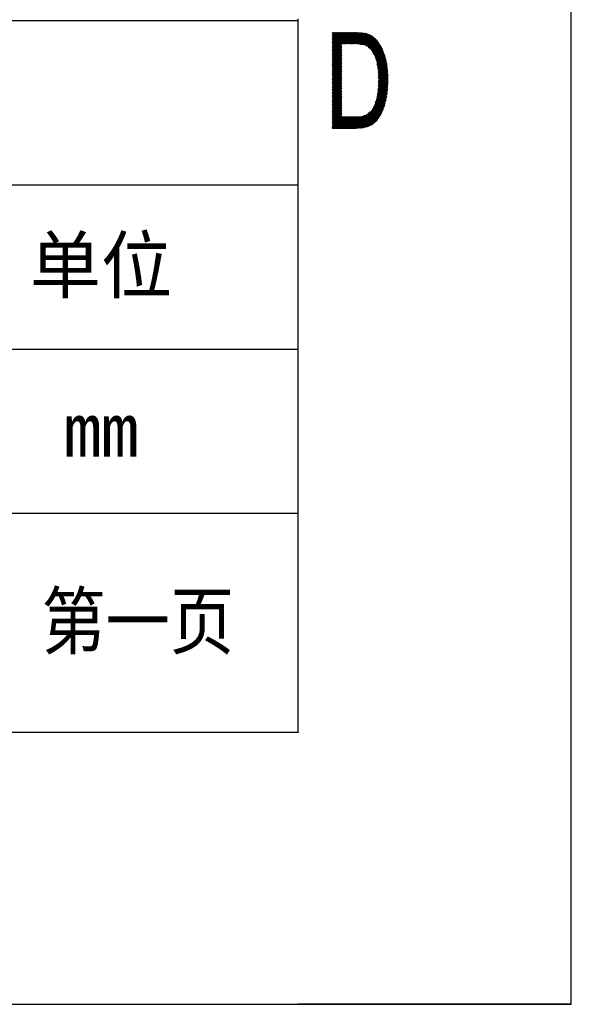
# Model space of a CAD drawing. Header units: millimetres. Extents: x 981 to 1872, y 361 to 991.
# Tile 35 of 62: x 1811 to 1872, y 361 to 469. Entities that reach past the tile are written whole.
import ezdxf
from ezdxf.enums import TextEntityAlignment as Align

# ---------------------------------------------------------------- set-up
doc = ezdxf.new("R2010")
doc.units = ezdxf.units.MM
doc.header["$LTSCALE"] = 46.2
doc.layers.get('0').update_dxf_attribs({"linetype": 'CONTINUOUS'})
doc.layers.add('1', color=7, linetype='CONTINUOUS')
doc.styles.add('TEXTSTYLE_2', font='txt')
doc.styles.add('TEXTSTYLE_3', font='txt', dxfattribs={"width": 0.9048})

msp = doc.modelspace()

# ---------------------------------------------------------------- linework, layer by layer
at = {"linetype": 'Continuous'}
for p, q in [((1871.848, 361.369), (1871.848, 991.369)), ((1554.146, 469.186), (1841.846, 469.186)), ((1841.846, 469.186), (1841.846, 391.186)), ((1554.146, 451.186), (1841.846, 451.186)), ((1554.146, 433.186), (1841.846, 433.186)), ((1554.146, 415.186), (1841.846, 415.186)), ((1554.146, 391.186), (1841.846, 391.186)), ((980.848, 361.369), (1871.848, 361.369))]:
    msp.add_line(p, q, dxfattribs=at)
at = {"layer": '1', "linetype": 'Continuous'}
for p, q in [((1841.848, 469.369), (1841.848, 391.369)), ((1845.64, 467.539), (1845.831, 467.869)), ((1845.919, 467.869), (1845.64, 467.387)), ((1846.095, 467.869), (1845.64, 467.082)), ((1845.64, 466.929), (1846.183, 467.869)), ((1846.271, 467.869), (1845.64, 466.777)), ((1845.64, 466.624), (1846.359, 467.869)), ((1846.447, 467.869), (1845.64, 466.472)), ((1845.64, 466.32), (1846.535, 467.869)), ((1846.623, 467.869), (1845.64, 466.167)), ((1845.64, 466.015), (1846.711, 467.869)), ((1846.799, 467.869), (1845.64, 465.862)), ((1845.64, 465.71), (1846.887, 467.869)), ((1846.975, 467.869), (1845.64, 465.557)), ((1845.64, 465.405), (1847.063, 467.869)), ((1847.151, 467.869), (1845.64, 465.253)), ((1845.64, 465.1), (1847.239, 467.869)), ((1847.327, 467.869), (1845.64, 464.948)), ((1845.64, 467.844), (1845.655, 467.869)), ((1845.743, 467.869), (1845.64, 467.691)), ((1845.64, 467.234), (1846.007, 467.869)), ((1845.64, 467.808), (1849.043, 467.808)), ((1846.613, 466.106), (1845.64, 467.791)), ((1849.416, 467.732), (1845.64, 467.732)), ((1845.64, 467.655), (1849.607, 467.655)), ((1845.64, 467.638), (1846.613, 465.953)), ((1849.76, 467.579), (1845.64, 467.579)), ((1845.64, 467.503), (1849.913, 467.503)), ((1846.613, 465.801), (1845.64, 467.486)), ((1850.065, 467.427), (1845.64, 467.427)), ((1845.64, 467.351), (1850.147, 467.351)), ((1845.64, 467.333), (1846.613, 465.649)), ((1850.229, 467.274), (1845.64, 467.274)), ((1845.683, 467.869), (1846.613, 466.258)), ((1846.613, 466.411), (1845.771, 467.869)), ((1845.859, 467.869), (1846.613, 466.563)), ((1846.663, 466.63), (1845.947, 467.869)), ((1846.035, 467.869), (1846.75, 466.63)), ((1846.838, 466.63), (1846.123, 467.869)), ((1846.211, 467.869), (1846.926, 466.63)), ((1847.014, 466.63), (1846.299, 467.869)), ((1846.387, 467.869), (1847.103, 466.63)), ((1847.191, 466.63), (1846.475, 467.869)), ((1846.563, 467.869), (1847.278, 466.63)), ((1847.367, 466.63), (1846.651, 467.869)), ((1846.699, 466.63), (1847.415, 467.869)), ((1846.739, 467.869), (1847.455, 466.63)), ((1847.503, 467.869), (1846.787, 466.63)), ((1847.542, 466.63), (1846.827, 467.869)), ((1846.875, 466.63), (1847.591, 467.869)), ((1846.915, 467.869), (1847.631, 466.63)), ((1847.679, 467.869), (1846.963, 466.63)), ((1847.718, 466.63), (1847.003, 467.869)), ((1847.051, 466.63), (1847.767, 467.869)), ((1847.091, 467.869), (1847.806, 466.63)), ((1847.855, 467.869), (1847.139, 466.63)), ((1847.895, 466.63), (1847.179, 467.869)), ((1847.227, 466.63), (1847.943, 467.869)), ((1847.267, 467.869), (1847.983, 466.63)), ((1848.031, 467.869), (1847.315, 466.63)), ((1848.071, 466.63), (1847.355, 467.869)), ((1847.403, 466.63), (1848.119, 467.869)), ((1847.443, 467.869), (1848.159, 466.63)), ((1848.206, 467.867), (1847.491, 466.63)), ((1848.25, 466.623), (1847.531, 467.869)), ((1847.579, 466.63), (1848.291, 467.863)), ((1847.619, 467.869), (1848.342, 466.616)), ((1848.377, 467.859), (1847.667, 466.63)), ((1848.434, 466.61), (1847.707, 467.869)), ((1847.755, 466.63), (1848.462, 467.854)), ((1847.795, 467.869), (1848.526, 466.603)), ((1848.548, 467.85), (1847.843, 466.63)), ((1848.618, 466.597), (1847.883, 467.869)), ((1847.931, 466.63), (1848.633, 467.846)), ((1847.971, 467.869), (1848.709, 466.59)), ((1848.719, 467.842), (1848.019, 466.63)), ((1848.801, 466.583), (1848.059, 467.869)), ((1848.107, 466.63), (1848.804, 467.837)), ((1848.147, 467.869), (1848.893, 466.577)), ((1848.89, 467.833), (1848.194, 466.627)), ((1848.999, 466.547), (1848.237, 467.866)), ((1848.278, 466.621), (1848.972, 467.822)), ((1848.328, 467.861), (1849.106, 466.513)), ((1849.05, 467.806), (1848.363, 466.615)), ((1849.214, 466.479), (1848.418, 467.857)), ((1848.447, 466.609), (1849.129, 467.79)), ((1848.509, 467.852), (1849.321, 466.445)), ((1849.208, 467.774), (1848.532, 466.603)), ((1849.438, 466.394), (1848.599, 467.848)), ((1848.616, 466.597), (1849.287, 467.758)), ((1848.69, 467.843), (1849.621, 466.231)), ((1849.365, 467.742), (1848.701, 466.591)), ((1849.803, 466.068), (1848.781, 467.839)), ((1848.785, 466.585), (1849.444, 467.726)), ((1849.517, 467.7), (1848.87, 466.579)), ((1848.871, 467.834), (1851.708, 462.921)), ((1848.948, 466.562), (1849.586, 467.666)), ((1851.702, 463.083), (1848.965, 467.824)), ((1849.654, 467.632), (1849.023, 466.539)), ((1849.065, 467.803), (1851.696, 463.246)), ((1849.097, 466.515), (1849.722, 467.598)), ((1851.691, 463.408), (1849.165, 467.783)), ((1849.791, 467.564), (1849.172, 466.492)), ((1849.246, 466.468), (1849.859, 467.53)), ((1849.265, 467.762), (1851.685, 463.571)), ((1849.927, 467.496), (1849.321, 466.445)), ((1851.663, 463.761), (1849.364, 467.742)), ((1849.395, 466.421), (1849.996, 467.462)), ((1850.064, 467.428), (1849.458, 466.377)), ((1849.464, 467.722), (1851.641, 463.952)), ((1849.516, 466.325), (1850.121, 467.375)), ((1850.179, 467.321), (1849.574, 466.273)), ((1851.619, 464.143), (1849.584, 467.667)), ((1849.632, 466.221), (1850.236, 467.268)), ((1849.707, 467.605), (1851.596, 464.334)), ((1851.556, 464.555), (1849.831, 467.544)), ((1849.954, 467.482), (1851.505, 464.797)), ((1851.454, 465.038), (1850.084, 467.409)), ((1845.64, 467.198), (1850.31, 467.198)), ((1846.613, 465.496), (1845.64, 467.181)), ((1850.392, 467.122), (1845.64, 467.122)), ((1845.64, 467.046), (1850.473, 467.046)), ((1845.64, 467.028), (1846.613, 465.344)), ((1850.555, 466.97), (1845.64, 466.97)), ((1845.64, 466.893), (1850.605, 466.893)), ((1846.613, 465.191), (1845.64, 466.876)), ((1850.653, 466.817), (1845.64, 466.817)), ((1845.64, 466.741), (1850.702, 466.741)), ((1845.64, 466.724), (1846.613, 465.039)), ((1850.75, 466.665), (1845.64, 466.665)), ((1845.64, 466.589), (1846.613, 466.589)), ((1846.613, 464.886), (1845.64, 466.571)), ((1846.613, 466.512), (1845.64, 466.512)), ((1845.64, 464.795), (1846.613, 466.48)), ((1845.64, 466.436), (1846.613, 466.436)), ((1845.64, 466.419), (1846.613, 464.734)), ((1846.613, 466.36), (1845.64, 466.36)), ((1846.613, 466.328), (1845.64, 464.643)), ((1845.64, 466.284), (1846.613, 466.284)), ((1846.613, 464.582), (1845.64, 466.266)), ((1846.613, 466.208), (1845.64, 466.208)), ((1845.64, 464.491), (1846.613, 466.175)), ((1848.729, 466.589), (1850.798, 466.589)), ((1850.846, 466.512), (1849.107, 466.512)), ((1849.348, 466.436), (1850.895, 466.436)), ((1850.943, 466.36), (1849.477, 466.36)), ((1849.562, 466.284), (1850.991, 466.284)), ((1851.04, 466.208), (1849.647, 466.208)), ((1850.293, 467.214), (1849.69, 466.169)), ((1849.748, 466.118), (1850.35, 467.161)), ((1850.407, 467.108), (1849.806, 466.066)), ((1849.864, 466.014), (1850.465, 467.054)), ((1850.522, 467.001), (1849.92, 465.959)), ((1849.964, 465.882), (1850.575, 466.941)), ((1850.621, 466.868), (1850.007, 465.805)), ((1850.051, 465.728), (1850.667, 466.795)), ((1850.713, 466.723), (1850.094, 465.65)), ((1850.137, 465.573), (1850.759, 466.65)), ((1850.805, 466.577), (1850.181, 465.496)), ((1850.224, 465.419), (1850.851, 466.505)), ((1850.897, 466.432), (1850.268, 465.342)), ((1850.276, 467.231), (1851.359, 465.354)), ((1850.311, 465.265), (1850.943, 466.36)), ((1850.989, 466.287), (1850.349, 465.177)), ((1850.38, 465.078), (1851.036, 466.214)), ((1851.213, 465.76), (1850.467, 467.052)), ((1845.64, 466.131), (1846.613, 466.131)), ((1845.64, 466.114), (1846.613, 464.429)), ((1846.613, 466.055), (1845.64, 466.055)), ((1846.613, 466.023), (1845.64, 464.338)), ((1845.64, 465.979), (1846.613, 465.979)), ((1846.613, 464.277), (1845.64, 465.961)), ((1846.613, 465.903), (1845.64, 465.903)), ((1845.64, 464.186), (1846.613, 465.87)), ((1845.64, 465.827), (1846.613, 465.827)), ((1845.64, 465.809), (1846.613, 464.124)), ((1846.613, 465.75), (1845.64, 465.75)), ((1846.613, 465.718), (1845.64, 464.033)), ((1845.64, 465.674), (1846.613, 465.674)), ((1846.613, 463.972), (1845.64, 465.657)), ((1846.613, 465.598), (1845.64, 465.598)), ((1845.64, 463.881), (1846.613, 465.566)), ((1845.64, 465.522), (1846.613, 465.522)), ((1845.64, 465.504), (1846.613, 463.819)), ((1846.613, 465.446), (1845.64, 465.446)), ((1846.613, 465.413), (1845.64, 463.728)), ((1845.64, 465.369), (1846.613, 465.369)), ((1846.613, 463.667), (1845.64, 465.352)), ((1846.613, 465.293), (1845.64, 465.293)), ((1845.64, 463.576), (1846.613, 465.261)), ((1845.64, 465.217), (1846.613, 465.217)), ((1845.64, 465.199), (1846.613, 463.515)), ((1846.613, 465.141), (1845.64, 465.141)), ((1846.613, 465.108), (1845.64, 463.424)), ((1849.732, 466.131), (1851.079, 466.131)), ((1851.106, 466.055), (1849.817, 466.055)), ((1849.902, 465.979), (1851.134, 465.979)), ((1851.161, 465.903), (1849.952, 465.903)), ((1849.995, 465.827), (1851.189, 465.827)), ((1851.216, 465.75), (1850.038, 465.75)), ((1850.081, 465.674), (1851.244, 465.674)), ((1851.271, 465.598), (1850.123, 465.598)), ((1850.166, 465.522), (1851.299, 465.522)), ((1851.326, 465.446), (1850.209, 465.446)), ((1850.252, 465.369), (1851.353, 465.369)), ((1851.381, 465.293), (1850.295, 465.293)), ((1850.336, 465.217), (1851.408, 465.217)), ((1851.432, 465.141), (1850.36, 465.141)), ((1851.078, 466.135), (1850.411, 464.979)), ((1850.442, 464.881), (1851.111, 466.041)), ((1851.145, 465.947), (1850.473, 464.782)), ((1850.504, 464.683), (1851.179, 465.853)), ((1851.213, 465.759), (1850.535, 464.585)), ((1850.557, 464.471), (1851.247, 465.665)), ((1851.281, 465.572), (1850.575, 464.35)), ((1850.594, 464.229), (1851.314, 465.478)), ((1851.348, 465.384), (1850.612, 464.108)), ((1850.63, 463.987), (1851.382, 465.29)), ((1851.416, 465.196), (1850.648, 463.867)), ((1850.666, 463.746), (1851.443, 465.09)), ((1845.64, 465.065), (1846.613, 465.065)), ((1846.613, 463.362), (1845.64, 465.047)), ((1846.613, 464.988), (1845.64, 464.988)), ((1845.64, 463.271), (1846.613, 464.956)), ((1845.64, 464.912), (1846.613, 464.912)), ((1845.64, 464.894), (1846.613, 463.21)), ((1846.613, 464.836), (1845.64, 464.836)), ((1846.613, 464.803), (1845.64, 463.119)), ((1845.64, 464.76), (1846.613, 464.76)), ((1846.613, 463.057), (1845.64, 464.742)), ((1846.613, 464.684), (1845.64, 464.684)), ((1845.64, 462.966), (1846.613, 464.651)), ((1845.64, 464.607), (1846.613, 464.607)), ((1845.64, 464.59), (1846.613, 462.905)), ((1846.613, 464.531), (1845.64, 464.531)), ((1846.613, 464.499), (1845.64, 462.814)), ((1845.64, 464.455), (1846.613, 464.455)), ((1846.613, 462.752), (1845.64, 464.437)), ((1846.613, 464.379), (1845.64, 464.379)), ((1845.64, 462.661), (1846.613, 464.346)), ((1845.64, 464.303), (1846.613, 464.303)), ((1845.64, 464.285), (1846.613, 462.6)), ((1846.613, 464.226), (1845.64, 464.226)), ((1846.613, 464.194), (1845.64, 462.509)), ((1845.64, 464.15), (1846.613, 464.15)), ((1846.613, 462.448), (1845.64, 464.132)), ((1846.613, 464.074), (1845.64, 464.074)), ((1845.64, 462.357), (1846.613, 464.041)), ((1850.384, 465.065), (1851.448, 465.065)), ((1851.714, 462.758), (1850.386, 465.058)), ((1851.464, 464.988), (1850.408, 464.988)), ((1850.432, 464.912), (1851.48, 464.912)), ((1851.497, 464.836), (1850.456, 464.836)), ((1850.48, 464.76), (1851.513, 464.76)), ((1850.491, 464.723), (1851.714, 462.606)), ((1851.529, 464.684), (1850.504, 464.684)), ((1850.528, 464.607), (1851.545, 464.607)), ((1851.561, 464.531), (1850.548, 464.531)), ((1850.559, 464.455), (1851.578, 464.455)), ((1851.708, 462.464), (1850.56, 464.452)), ((1851.591, 464.379), (1850.571, 464.379)), ((1850.582, 464.303), (1851.6, 464.303)), ((1850.591, 464.245), (1851.701, 462.322)), ((1851.609, 464.226), (1850.594, 464.226)), ((1850.605, 464.15), (1851.618, 464.15)), ((1851.627, 464.074), (1850.617, 464.074)), ((1851.695, 462.18), (1850.622, 464.039)), ((1851.466, 464.979), (1850.676, 463.61)), ((1850.682, 463.468), (1851.49, 464.867)), ((1851.514, 464.756), (1850.688, 463.325)), ((1850.694, 463.183), (1851.537, 464.644)), ((1851.561, 464.533), (1850.7, 463.041)), ((1851.63, 464.043), (1850.702, 462.436)), ((1850.706, 462.899), (1851.585, 464.422)), ((1850.71, 462.601), (1851.615, 464.17)), ((1851.601, 464.297), (1850.712, 462.757)), ((1845.64, 463.998), (1846.613, 463.998)), ((1845.64, 463.98), (1846.613, 462.295)), ((1846.613, 463.922), (1845.64, 463.922)), ((1846.613, 463.889), (1845.64, 462.204)), ((1845.64, 463.845), (1846.613, 463.845)), ((1846.613, 462.143), (1845.64, 463.827)), ((1846.613, 463.769), (1845.64, 463.769)), ((1845.64, 462.052), (1846.613, 463.736)), ((1845.64, 463.693), (1846.613, 463.693)), ((1845.64, 463.675), (1846.613, 461.99)), ((1846.613, 463.617), (1845.64, 463.617)), ((1846.613, 463.584), (1845.64, 461.899)), ((1845.64, 463.541), (1846.613, 463.541)), ((1846.613, 461.838), (1845.64, 463.523)), ((1846.613, 463.465), (1845.64, 463.465)), ((1845.64, 461.747), (1846.613, 463.432)), ((1845.64, 463.388), (1846.613, 463.388)), ((1845.64, 463.37), (1846.613, 461.685)), ((1846.613, 463.312), (1845.64, 463.312)), ((1846.613, 463.279), (1845.64, 461.594)), ((1845.64, 463.236), (1846.613, 463.236)), ((1846.613, 461.533), (1845.64, 463.218)), ((1846.613, 463.16), (1845.64, 463.16)), ((1845.64, 461.442), (1846.613, 463.127)), ((1845.64, 463.084), (1846.613, 463.084)), ((1845.64, 463.065), (1846.613, 461.381)), ((1846.613, 463.007), (1845.64, 463.007)), ((1846.613, 462.974), (1845.64, 461.29)), ((1845.64, 462.931), (1846.613, 462.931)), ((1851.707, 462.956), (1850.568, 460.985)), ((1850.602, 461.195), (1851.702, 463.1)), ((1850.628, 463.998), (1851.635, 463.998)), ((1851.696, 463.243), (1850.635, 461.405)), ((1851.644, 463.922), (1850.64, 463.922)), ((1850.651, 463.845), (1851.653, 463.845)), ((1850.653, 463.833), (1851.689, 462.039)), ((1851.662, 463.769), (1850.663, 463.769)), ((1850.666, 461.611), (1851.691, 463.387)), ((1850.672, 463.693), (1851.671, 463.693)), ((1851.686, 463.53), (1850.673, 461.776)), ((1851.683, 461.897), (1850.675, 463.644)), ((1851.68, 463.617), (1850.676, 463.617)), ((1850.679, 463.541), (1851.686, 463.541)), ((1850.68, 461.941), (1851.674, 463.663)), ((1850.681, 463.479), (1851.677, 461.755)), ((1851.688, 463.465), (1850.682, 463.465)), ((1850.685, 463.388), (1851.691, 463.388)), ((1851.66, 463.789), (1850.688, 462.106)), ((1851.671, 461.613), (1850.688, 463.315)), ((1851.694, 463.312), (1850.688, 463.312)), ((1850.692, 463.236), (1851.697, 463.236)), ((1850.695, 462.271), (1851.645, 463.916)), ((1851.699, 463.16), (1850.695, 463.16)), ((1850.695, 463.151), (1851.658, 461.483)), ((1850.698, 463.084), (1851.702, 463.084)), ((1851.705, 463.007), (1850.701, 463.007)), ((1851.64, 461.361), (1850.702, 462.986)), ((1850.704, 462.931), (1851.708, 462.931)), ((1846.613, 461.228), (1845.64, 462.913)), ((1846.613, 462.855), (1845.64, 462.855)), ((1845.64, 461.137), (1846.613, 462.822)), ((1845.64, 462.779), (1846.613, 462.779)), ((1845.64, 462.76), (1846.613, 461.076)), ((1846.613, 462.703), (1845.64, 462.703)), ((1846.613, 462.669), (1845.64, 460.985)), ((1845.64, 462.626), (1846.613, 462.626)), ((1846.613, 460.923), (1845.64, 462.608)), ((1846.613, 462.55), (1845.64, 462.55)), ((1845.64, 460.832), (1846.613, 462.517)), ((1845.64, 462.474), (1846.613, 462.474)), ((1845.64, 462.456), (1846.613, 460.771)), ((1846.613, 462.398), (1845.64, 462.398)), ((1846.613, 462.365), (1845.64, 460.68)), ((1845.64, 462.322), (1846.613, 462.322)), ((1846.613, 460.619), (1845.64, 462.303)), ((1846.613, 462.245), (1845.64, 462.245)), ((1845.64, 460.528), (1846.613, 462.212)), ((1845.64, 462.169), (1846.613, 462.169)), ((1845.64, 462.151), (1846.613, 460.466)), ((1846.613, 462.093), (1845.64, 462.093)), ((1846.613, 462.06), (1845.64, 460.375)), ((1845.64, 462.017), (1846.613, 462.017)), ((1846.613, 460.314), (1845.64, 461.998)), ((1846.613, 461.941), (1845.64, 461.941)), ((1845.64, 460.223), (1846.613, 461.907)), ((1845.64, 461.864), (1846.613, 461.864)), ((1848.951, 457.421), (1851.695, 462.174)), ((1851.688, 462.009), (1849.053, 457.446)), ((1851.702, 462.339), (1850.074, 459.519)), ((1850.368, 460.18), (1851.709, 462.504)), ((1851.716, 462.668), (1850.468, 460.506)), ((1850.535, 460.775), (1851.712, 462.813)), ((1850.677, 461.864), (1851.682, 461.864)), ((1851.685, 461.941), (1850.68, 461.941)), ((1850.681, 461.956), (1851.511, 460.518)), ((1850.684, 462.017), (1851.688, 462.017)), ((1851.533, 460.633), (1850.687, 462.097)), ((1851.692, 462.093), (1850.687, 462.093)), ((1850.691, 462.169), (1851.695, 462.169)), ((1851.698, 462.245), (1850.694, 462.245)), ((1850.694, 462.239), (1851.551, 460.754)), ((1850.697, 462.322), (1851.701, 462.322)), ((1851.569, 460.876), (1850.7, 462.38)), ((1851.705, 462.398), (1850.701, 462.398)), ((1850.704, 462.474), (1851.708, 462.474)), ((1850.706, 462.522), (1851.587, 460.997)), ((1851.71, 462.855), (1850.708, 462.855)), ((1851.711, 462.55), (1850.708, 462.55)), ((1850.709, 462.822), (1851.622, 461.24)), ((1850.711, 462.779), (1851.713, 462.779)), ((1850.711, 462.626), (1851.715, 462.626)), ((1851.604, 461.119), (1850.713, 462.663)), ((1851.716, 462.703), (1850.714, 462.703)), ((1845.64, 461.846), (1846.613, 460.161)), ((1846.613, 461.788), (1845.64, 461.788)), ((1846.613, 461.755), (1845.64, 460.07)), ((1845.64, 461.712), (1846.613, 461.712)), ((1846.613, 460.009), (1845.64, 461.694)), ((1846.613, 461.636), (1845.64, 461.636)), ((1845.64, 459.918), (1846.613, 461.603)), ((1845.64, 461.56), (1846.613, 461.56)), ((1845.64, 461.541), (1846.613, 459.856)), ((1846.613, 461.483), (1845.64, 461.483)), ((1846.613, 461.45), (1845.64, 459.765)), ((1845.64, 461.407), (1846.613, 461.407)), ((1846.613, 459.704), (1845.64, 461.389)), ((1846.613, 461.331), (1845.64, 461.331)), ((1845.64, 459.613), (1846.613, 461.298)), ((1845.64, 461.255), (1846.613, 461.255)), ((1845.64, 461.236), (1846.613, 459.552)), ((1846.613, 461.179), (1845.64, 461.179)), ((1846.613, 461.145), (1845.64, 459.461)), ((1845.64, 461.102), (1846.613, 461.102)), ((1846.613, 459.399), (1845.64, 461.084)), ((1846.613, 461.026), (1845.64, 461.026)), ((1845.64, 459.308), (1846.613, 460.993)), ((1845.64, 460.95), (1846.613, 460.95)), ((1845.64, 460.931), (1846.613, 459.247)), ((1846.613, 460.874), (1845.64, 460.874)), ((1846.613, 460.84), (1845.64, 459.156)), ((1845.64, 460.798), (1846.613, 460.798)), ((1846.613, 459.094), (1845.64, 460.779)), ((1849.156, 457.471), (1851.681, 461.844)), ((1851.674, 461.68), (1849.258, 457.496)), ((1849.361, 457.521), (1851.662, 461.507)), ((1851.632, 461.302), (1849.463, 457.546)), ((1849.582, 457.599), (1851.601, 461.097)), ((1851.571, 460.892), (1849.702, 457.654)), ((1850.539, 460.798), (1851.557, 460.798)), ((1851.252, 459.596), (1850.543, 460.823)), ((1851.568, 460.874), (1850.551, 460.874)), ((1850.562, 460.943), (1851.288, 459.685)), ((1850.563, 460.95), (1851.579, 460.95)), ((1851.591, 461.026), (1850.575, 461.026)), ((1851.318, 459.786), (1850.581, 461.063)), ((1850.587, 461.102), (1851.602, 461.102)), ((1851.613, 461.179), (1850.599, 461.179)), ((1850.6, 461.182), (1851.346, 459.89)), ((1850.611, 461.255), (1851.624, 461.255)), ((1851.373, 459.995), (1850.619, 461.302)), ((1851.636, 461.331), (1850.623, 461.331)), ((1850.635, 461.407), (1851.647, 461.407)), ((1850.638, 461.421), (1851.401, 460.099)), ((1851.658, 461.483), (1850.647, 461.483)), ((1851.428, 460.204), (1850.656, 461.541)), ((1850.659, 461.56), (1851.668, 461.56)), ((1851.672, 461.636), (1850.667, 461.636)), ((1850.669, 461.672), (1851.456, 460.309)), ((1850.67, 461.712), (1851.675, 461.712)), ((1851.678, 461.788), (1850.674, 461.788)), ((1851.484, 460.413), (1850.675, 461.814)), ((1846.613, 460.721), (1845.64, 460.721)), ((1845.64, 459.003), (1846.613, 460.688)), ((1845.64, 460.645), (1846.613, 460.645)), ((1845.64, 460.627), (1846.613, 458.942)), ((1846.613, 460.569), (1845.64, 460.569)), ((1846.613, 460.536), (1845.64, 458.851)), ((1845.64, 460.493), (1846.613, 460.493)), ((1846.613, 458.789), (1845.64, 460.474)), ((1846.613, 460.417), (1845.64, 460.417)), ((1845.64, 458.698), (1846.613, 460.383)), ((1845.64, 460.34), (1846.613, 460.34)), ((1845.64, 460.322), (1846.613, 458.637)), ((1846.613, 460.264), (1845.64, 460.264)), ((1846.613, 460.231), (1845.64, 458.546)), ((1845.64, 460.188), (1846.613, 460.188)), ((1847.257, 457.369), (1845.64, 460.169)), ((1846.613, 460.112), (1845.64, 460.112)), ((1845.64, 458.394), (1846.613, 460.078)), ((1845.64, 460.036), (1846.613, 460.036)), ((1845.64, 460.017), (1847.169, 457.369)), ((1846.613, 459.959), (1845.64, 459.959)), ((1846.613, 459.926), (1845.64, 458.241)), ((1845.64, 459.883), (1846.613, 459.883)), ((1847.081, 457.369), (1845.64, 459.864)), ((1846.613, 459.807), (1845.64, 459.807)), ((1845.64, 458.089), (1846.613, 459.773)), ((1845.64, 459.731), (1846.613, 459.731)), ((1845.64, 459.712), (1846.993, 457.369)), ((1849.822, 457.71), (1851.541, 460.687)), ((1851.495, 460.455), (1849.941, 457.765)), ((1850.096, 457.88), (1851.42, 460.174)), ((1850.187, 459.731), (1851.303, 459.731)), ((1850.196, 459.748), (1850.814, 458.677)), ((1851.324, 459.807), (1850.227, 459.807)), ((1850.859, 458.752), (1850.238, 459.827)), ((1851.346, 459.893), (1850.252, 457.998)), ((1850.268, 459.883), (1851.344, 459.883)), ((1850.28, 459.907), (1850.903, 458.827)), ((1851.364, 459.959), (1850.3, 459.959)), ((1850.948, 458.902), (1850.313, 460.002)), ((1850.323, 460.036), (1851.384, 460.036)), ((1850.344, 460.101), (1850.993, 458.977)), ((1851.404, 460.112), (1850.347, 460.112)), ((1850.37, 460.188), (1851.424, 460.188)), ((1851.034, 459.058), (1850.374, 460.201)), ((1851.444, 460.264), (1850.394, 460.264)), ((1850.405, 460.3), (1851.07, 459.148)), ((1850.417, 460.34), (1851.464, 460.34)), ((1851.107, 459.237), (1850.435, 460.4)), ((1851.485, 460.417), (1850.441, 460.417)), ((1850.464, 460.493), (1851.505, 460.493)), ((1850.466, 460.499), (1851.143, 459.327)), ((1851.523, 460.569), (1850.487, 460.569)), ((1851.179, 459.416), (1850.496, 460.599)), ((1850.511, 460.645), (1851.534, 460.645)), ((1850.524, 460.704), (1851.215, 459.506)), ((1851.546, 460.721), (1850.527, 460.721)), ((1846.613, 459.655), (1845.64, 459.655)), ((1846.613, 459.621), (1845.64, 457.936)), ((1845.64, 459.578), (1846.613, 459.578)), ((1846.905, 457.369), (1845.64, 459.56)), ((1846.613, 459.502), (1845.64, 459.502)), ((1845.64, 457.784), (1846.613, 459.469)), ((1845.64, 459.426), (1846.613, 459.426)), ((1845.64, 459.407), (1846.817, 457.369)), ((1846.613, 459.35), (1845.64, 459.35)), ((1846.613, 459.316), (1845.64, 457.631)), ((1845.64, 459.274), (1846.613, 459.274)), ((1846.729, 457.369), (1845.64, 459.255)), ((1846.613, 459.197), (1845.64, 459.197)), ((1845.64, 457.479), (1846.613, 459.164)), ((1845.64, 459.121), (1846.613, 459.121)), ((1845.64, 459.102), (1846.641, 457.369)), ((1846.613, 459.045), (1845.64, 459.045)), ((1845.64, 458.969), (1846.613, 458.969)), ((1846.553, 457.369), (1845.64, 458.95)), ((1846.613, 458.893), (1845.64, 458.893)), ((1845.64, 458.816), (1846.613, 458.816)), ((1845.64, 458.797), (1846.465, 457.369)), ((1846.613, 458.74), (1845.64, 458.74)), ((1845.64, 458.664), (1846.613, 458.664)), ((1846.377, 457.369), (1845.64, 458.645)), ((1846.613, 459.011), (1845.665, 457.369)), ((1845.753, 457.369), (1846.613, 458.859)), ((1846.613, 458.706), (1845.841, 457.369)), ((1847.513, 457.369), (1848.23, 458.611)), ((1848.322, 458.618), (1847.601, 457.369)), ((1847.689, 457.369), (1848.414, 458.625)), ((1848.506, 458.632), (1847.777, 457.369)), ((1847.865, 457.369), (1848.598, 458.639)), ((1848.69, 458.646), (1847.953, 457.369)), ((1848.041, 457.369), (1848.782, 458.653)), ((1848.881, 458.671), (1848.129, 457.369)), ((1848.217, 457.369), (1848.987, 458.703)), ((1848.983, 457.429), (1848.297, 458.616)), ((1849.093, 458.734), (1848.305, 457.37)), ((1848.381, 458.623), (1849.06, 457.448)), ((1848.397, 457.376), (1849.199, 458.765)), ((1849.137, 457.466), (1848.466, 458.629)), ((1849.305, 458.797), (1848.489, 457.383)), ((1848.55, 458.635), (1849.214, 457.485)), ((1848.581, 457.389), (1849.464, 458.919)), ((1849.291, 457.504), (1848.634, 458.642)), ((1849.631, 459.057), (1848.672, 457.396)), ((1848.719, 458.648), (1849.368, 457.523)), ((1848.764, 457.402), (1849.799, 459.195)), ((1849.445, 457.542), (1848.803, 458.654)), ((1849.967, 459.333), (1848.856, 457.409)), ((1848.857, 458.664), (1850.806, 458.664)), ((1848.881, 458.671), (1849.517, 457.569)), ((1849.587, 457.601), (1848.956, 458.694)), ((1849.031, 458.716), (1849.656, 457.633)), ((1849.726, 457.666), (1849.107, 458.738)), ((1850.851, 458.74), (1849.114, 458.74)), ((1849.182, 458.76), (1849.795, 457.698)), ((1849.865, 457.73), (1849.257, 458.783)), ((1849.33, 458.809), (1849.934, 457.762)), ((1849.339, 458.816), (1850.897, 458.816)), ((1849.997, 457.805), (1849.389, 458.858)), ((1850.942, 458.893), (1849.431, 458.893)), ((1849.449, 458.907), (1850.058, 457.852)), ((1850.12, 457.898), (1849.509, 458.956)), ((1849.524, 458.969), (1850.987, 458.969)), ((1849.568, 459.005), (1850.181, 457.944)), ((1851.029, 459.045), (1849.617, 459.045)), ((1850.242, 457.991), (1849.628, 459.054)), ((1849.688, 459.103), (1850.303, 458.037)), ((1849.709, 459.121), (1851.06, 459.121)), ((1850.362, 458.087), (1849.747, 459.153)), ((1851.09, 459.197), (1849.802, 459.197)), ((1849.807, 459.202), (1850.415, 458.149)), ((1850.467, 458.211), (1849.867, 459.251)), ((1849.895, 459.274), (1851.121, 459.274)), ((1849.926, 459.3), (1850.519, 458.273)), ((1851.152, 459.35), (1849.984, 459.35)), ((1850.572, 458.334), (1849.985, 459.351)), ((1850.025, 459.426), (1851.183, 459.426)), ((1850.027, 459.43), (1850.624, 458.396)), ((1851.214, 459.502), (1850.065, 459.502)), ((1850.677, 458.458), (1850.069, 459.51)), ((1850.106, 459.578), (1851.245, 459.578)), ((1850.111, 459.589), (1850.724, 458.527)), ((1851.275, 459.655), (1850.146, 459.655)), ((1850.769, 458.602), (1850.154, 459.668)), ((1850.454, 458.196), (1851.226, 459.533)), ((1850.761, 458.588), (1845.64, 458.588)), ((1845.64, 458.512), (1850.715, 458.512)), ((1845.64, 458.493), (1846.289, 457.369)), ((1850.658, 458.436), (1845.64, 458.436)), ((1845.64, 458.359), (1850.593, 458.359)), ((1846.201, 457.369), (1845.64, 458.34)), ((1850.528, 458.283), (1845.64, 458.283)), ((1845.64, 458.207), (1850.464, 458.207)), ((1845.64, 458.188), (1846.113, 457.369)), ((1850.399, 458.131), (1845.64, 458.131)), ((1845.64, 458.055), (1850.327, 458.055)), ((1846.025, 457.369), (1845.64, 458.035)), ((1850.226, 457.978), (1845.64, 457.978)), ((1845.64, 457.902), (1850.125, 457.902)), ((1845.64, 457.883), (1845.937, 457.369)), ((1850.025, 457.826), (1845.64, 457.826)), ((1845.64, 457.75), (1849.909, 457.75)), ((1845.849, 457.369), (1845.64, 457.731)), ((1849.743, 457.674), (1845.64, 457.674)), ((1845.64, 457.597), (1849.578, 457.597)), ((1845.64, 457.578), (1845.761, 457.369)), ((1845.929, 457.369), (1846.644, 458.608)), ((1846.732, 458.608), (1846.017, 457.369)), ((1846.105, 457.369), (1846.82, 458.608)), ((1846.908, 458.608), (1846.193, 457.369)), ((1846.281, 457.369), (1846.996, 458.608)), ((1847.084, 458.608), (1846.369, 457.369)), ((1846.457, 457.369), (1847.172, 458.608)), ((1847.26, 458.608), (1846.545, 457.369)), ((1846.63, 458.608), (1847.345, 457.369)), ((1846.633, 457.369), (1847.348, 458.608)), ((1847.433, 457.369), (1846.718, 458.608)), ((1847.436, 458.608), (1846.721, 457.369)), ((1846.806, 458.608), (1847.521, 457.369)), ((1846.809, 457.369), (1847.524, 458.608)), ((1847.609, 457.369), (1846.894, 458.608)), ((1847.612, 458.608), (1846.897, 457.369)), ((1846.982, 458.608), (1847.697, 457.369)), ((1846.985, 457.369), (1847.7, 458.608)), ((1847.785, 457.369), (1847.07, 458.608)), ((1847.788, 458.608), (1847.073, 457.369)), ((1847.158, 458.608), (1847.873, 457.369)), ((1847.161, 457.369), (1847.876, 458.608)), ((1847.961, 457.369), (1847.246, 458.608)), ((1847.964, 458.608), (1847.249, 457.369)), ((1847.334, 458.608), (1848.049, 457.369)), ((1847.337, 457.369), (1848.052, 458.608)), ((1848.137, 457.369), (1847.422, 458.608)), ((1848.14, 458.608), (1847.425, 457.369)), ((1847.51, 458.608), (1848.225, 457.369)), ((1848.312, 457.37), (1847.598, 458.608)), ((1847.686, 458.608), (1848.397, 457.376)), ((1848.481, 457.382), (1847.774, 458.608)), ((1847.862, 458.608), (1848.566, 457.388)), ((1848.65, 457.394), (1847.95, 458.608)), ((1848.038, 458.608), (1848.735, 457.4)), ((1848.819, 457.406), (1848.126, 458.608)), ((1848.213, 458.61), (1848.904, 457.412)), ((1849.361, 457.521), (1845.64, 457.521)), ((1845.64, 457.445), (1849.049, 457.445)), ((1845.673, 457.369), (1845.64, 457.426)), ((1848.292, 457.369), (1845.64, 457.369)), ((1010.895, 391.183), (1841.895, 391.183)), ((1871.848, 361.369), (1871.848, 391.369)), ((1871.848, 361.369), (1841.848, 361.369))]:
    msp.add_line(p, q, dxfattribs=at)

# ---------------------------------------------------------------- texts
at = {"layer": '1', "linetype": 'Continuous', "style": 'TEXTSTYLE_2'}
for s, p in [('单位', (1820.248, 439.369)), ('mm', (1820.248, 421.369))]:
    msp.add_text(s, height=6, dxfattribs=at).set_placement(p, align=Align.CENTER)
at = {"layer": '1', "linetype": 'Continuous', "style": 'TEXTSTYLE_3', "width": 0.9048}
msp.add_text('共一页 第一页', height=6, dxfattribs=at).set_placement((1811.848, 400.369), align=Align.CENTER)

doc.saveas('drawing.dxf')
